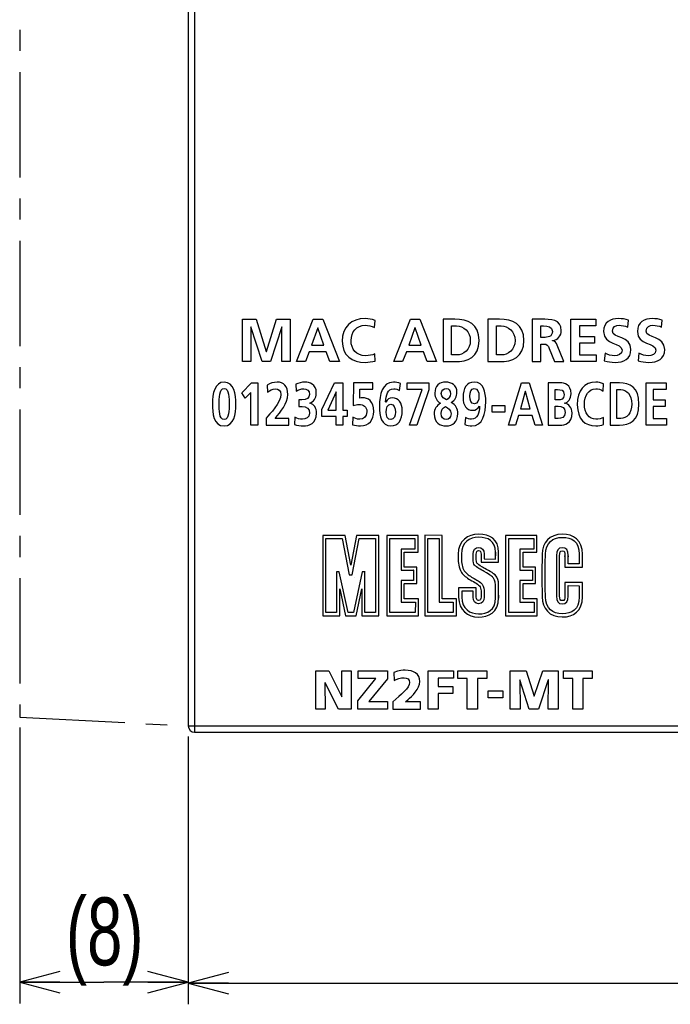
# Model space of a CAD drawing. Extents: x 0 to 241, y 0 to 171.
# Tile 1 of 27: x 0 to 31, y 2 to 48. Entities that reach past the tile are written whole.
import ezdxf

# ---------------------------------------------------------------- set-up
doc = ezdxf.new("R2010")
doc.units = 0
doc.header["$LTSCALE"] = 13.2748
doc.header["$MEASUREMENT"] = 0
doc.linetypes.add('CENTER', pattern=[0.6, 0.375, -0.075, 0.075, -0.075])
doc.layers.get('0').update_dxf_attribs({"linetype": 'CONTINUOUS'})
doc.layers.add('DEFAULT_1', color=7, linetype='CENTER')
doc.styles.add('TEXTSTYLE_2', font='txt', dxfattribs={"width": 0.7})
doc.dimstyles.new('DIMSTYLE_1', dxfattribs={"dimtxt": 3.2, "dimasz": 1.9, "dimexe": 1, "dimexo": 0.5, "dimgap": 0.8, "dimtad": 1, "dimdec": 3, "dimtxsty": 'TEXTSTYLE_2', "dimblk": 'OPEN', "dimblk1": 'OPEN', "dimblk2": 'OPEN', "dimcen": 0.09, "dimazin": 3, "dimtp": 0.001969, "dimtm": 0.001969, "dimtfac": 1, "dimtdec": 3, "dimtofl": 0, "dimtmove": 0, "dimatfit": 3, "dimtolj": 1})

# ---------------------------------------------------------------- blocks, each defined once
blk = doc.blocks.new('_OPEN')
at = {"color": 0, "linetype": 'BYBLOCK'}
for p, q in [((0, 0), (-1, 0.263)), ((-1, -0.263), (0, 0)), ((-1, 0), (0, 0))]:
    blk.add_line(p, q, dxfattribs=at)
blk = doc.blocks.new('*D3')
at = {"color": 2, "linetype": 'CONTINUOUS'}
for p, q in [((7.96, 14.157), (7.96, 3.31)), ((59.961, 14.157), (59.961, 3.31)), ((7.96, 3.31), (7.96, 1.51)), ((59.961, 3.31), (59.961, 1.51)), ((7.96, 2.51), (33.96, 2.51)), ((59.961, 2.51), (33.96, 2.51))]:
    blk.add_line(p, q, dxfattribs=at)
at = {"color": 2, "linetype": 'CONTINUOUS', "xscale": 1.9, "yscale": 1.9, "zscale": 1.9, "rotation": 180}
blk.add_blockref('_OPEN', (7.96, 2.51), dxfattribs=at)
at = {"color": 2, "linetype": 'CONTINUOUS', "xscale": 1.9, "yscale": 1.9, "zscale": 1.9}
blk.add_blockref('_OPEN', (59.961, 2.51), dxfattribs=at)
at = {"color": 2, "linetype": 'CONTINUOUS', "insert": (33.96, 6.51), "char_height": 3.2, "width": 4.48, "attachment_point": 2, "style": 'TEXTSTYLE_2'}
blk.add_mtext('52', dxfattribs=at)
blk = doc.blocks.new('*D4')
at = {"color": 2, "linetype": 'CONTINUOUS'}
for p, q in [((0, 14.572), (0, 3.353)), ((7.96, 14.157), (7.96, 3.353)), ((0, 3.353), (0, 1.553)), ((7.96, 3.353), (7.96, 1.553)), ((0, 2.553), (3.98, 2.553)), ((7.96, 2.553), (3.98, 2.553))]:
    blk.add_line(p, q, dxfattribs=at)
at = {"color": 2, "linetype": 'CONTINUOUS', "xscale": 1.9, "yscale": 1.9, "zscale": 1.9, "rotation": 180}
blk.add_blockref('_OPEN', (0, 2.553), dxfattribs=at)
at = {"color": 2, "linetype": 'CONTINUOUS', "xscale": 1.9, "yscale": 1.9, "zscale": 1.9}
blk.add_blockref('_OPEN', (7.96, 2.553), dxfattribs=at)
at = {"color": 2, "linetype": 'CONTINUOUS', "insert": (4.016, 6.553), "char_height": 3.2, "width": 6.72, "attachment_point": 2, "style": 'TEXTSTYLE_2'}
blk.add_mtext('(8)', dxfattribs=at)

msp = doc.modelspace()

# ---------------------------------------------------------------- linework, layer by layer
at = {"color": 7, "linetype": 'CONTINUOUS'}
for p, q in [((7.9601, 133.5588), (7.9601, 14.6572)), ((8.2495, 133.5588), (8.2495, 14.6572)), ((10.5283, 31.8522), (10.5283, 33.8511)), ((10.5283, 33.8511), (11.1698, 33.8511)), ((10.9178, 33.5017), (10.9119, 33.4959)), ((10.9119, 33.4959), (10.9119, 31.8522)), ((11.4561, 31.8522), (10.9178, 33.5017)), ((11.1698, 33.8511), (11.645, 32.3363)), ((11.6509, 32.3363), (12.1262, 33.8511)), ((12.3782, 33.5017), (11.8398, 31.8522)), ((12.1262, 33.8511), (12.7676, 33.8511)), ((12.384, 33.5017), (12.3782, 33.5017)), ((12.384, 31.8522), (12.384, 33.5017)), ((12.7676, 33.8511), (12.7676, 31.8522)), ((13.082, 31.8522), (13.861, 33.8511)), ((13.861, 33.8511), (14.3133, 33.8511)), ((14.3133, 33.8511), (15.0981, 31.8522)), ((17.6723, 31.8522), (18.4513, 33.8511)), ((18.4513, 33.8511), (18.9036, 33.8511)), ((18.9036, 33.8511), (19.6884, 31.8522)), ((26.0378, 31.8522), (26.0378, 33.8511)), ((26.0378, 33.8511), (27.2176, 33.8511)), ((26.4387, 33.5362), (26.4387, 33.0435)), ((27.2176, 33.5362), (26.4387, 33.5362)), ((27.2176, 33.8511), (27.2176, 33.5362)), ((14.0756, 33.4501), (13.7864, 32.6253)), ((14.0815, 33.4501), (14.0756, 33.4501)), ((14.3707, 32.6253), (14.0815, 33.4501)), ((18.6659, 33.4501), (18.3767, 32.6253)), ((18.6718, 33.4501), (18.6659, 33.4501)), ((18.961, 32.6253), (18.6718, 33.4501)), ((26.4387, 33.0435), (27.1518, 33.0435)), ((27.1518, 33.0435), (27.1518, 32.7283)), ((13.7864, 32.6253), (14.3707, 32.6253)), ((18.3767, 32.6253), (18.961, 32.6253)), ((26.4387, 32.7283), (26.4387, 32.1671)), ((27.1518, 32.7283), (26.4387, 32.7283)), ((11.645, 32.3363), (11.6509, 32.3363)), ((13.6718, 32.3104), (13.4972, 31.8522)), ((14.4823, 32.3104), (13.6718, 32.3104)), ((14.6542, 31.8522), (14.4823, 32.3104)), ((18.2621, 32.3104), (18.0875, 31.8522)), ((19.0726, 32.3104), (18.2621, 32.3104)), ((19.2445, 31.8522), (19.0726, 32.3104)), ((26.4387, 32.1671), (27.2233, 32.1671)), ((27.2233, 32.1671), (27.2233, 31.8522)), ((10.9119, 31.8522), (10.5283, 31.8522)), ((11.8398, 31.8522), (11.4561, 31.8522)), ((12.7676, 31.8522), (12.384, 31.8522)), ((13.4972, 31.8522), (13.082, 31.8522)), ((15.0981, 31.8522), (14.6542, 31.8522)), ((18.0875, 31.8522), (17.6723, 31.8522)), ((19.6884, 31.8522), (19.2445, 31.8522)), ((27.2233, 31.8522), (26.0378, 31.8522)), ((10.4883, 30.3815), (10.956, 30.8511)), ((10.956, 30.8511), (11.2404, 30.8511)), ((11.2404, 30.8511), (11.2404, 28.8522)), ((14.2647, 29.5912), (14.8633, 30.8511)), ((14.8633, 30.8511), (15.2623, 30.8511)), ((15.2623, 30.8511), (15.2623, 29.5653)), ((18.298, 30.5362), (18.298, 30.8511)), ((18.298, 30.8511), (19.3298, 30.8511)), ((19.3298, 30.8511), (19.3298, 30.519)), ((23.0831, 28.8522), (23.7068, 30.8511)), ((23.7068, 30.8511), (24.0691, 30.8511)), ((24.0691, 30.8511), (24.6975, 28.8522)), ((29.5942, 28.8522), (29.5942, 30.8511)), ((29.5942, 30.8511), (30.5391, 30.8511)), ((30.5391, 30.8511), (30.5391, 30.5362)), ((10.6489, 30.121), (10.4883, 30.3815)), ((10.9193, 30.3959), (10.6489, 30.121)), ((10.9193, 28.8522), (10.9193, 30.3959)), ((14.9503, 30.4332), (14.5536, 29.5653)), ((14.955, 30.4332), (14.9503, 30.4332)), ((14.955, 29.5653), (14.955, 30.4332)), ((19.0065, 30.5362), (18.298, 30.5362)), ((18.4125, 28.8522), (19.0065, 30.5362)), ((19.3298, 30.519), (18.7612, 28.8522)), ((23.8787, 30.4504), (23.6472, 29.6256)), ((23.8834, 30.4504), (23.8787, 30.4504)), ((24.1149, 29.6256), (23.8834, 30.4504)), ((29.9154, 30.5362), (29.9154, 30.0435)), ((30.5391, 30.5362), (29.9154, 30.5362)), ((22.3181, 29.4651), (22.3181, 29.78)), ((22.3181, 29.78), (22.9212, 29.78)), ((22.9212, 29.78), (22.9212, 29.4651)), ((29.9154, 30.0435), (30.4864, 30.0435)), ((30.4864, 30.0435), (30.4864, 29.7286)), ((14.2647, 29.2677), (14.2647, 29.5912)), ((14.5536, 29.5653), (14.955, 29.5653)), ((15.2623, 29.5653), (15.4664, 29.5653)), ((15.4664, 29.5653), (15.4664, 29.2677)), ((22.9212, 29.4651), (22.3181, 29.4651)), ((23.5554, 29.3104), (23.4155, 28.8522)), ((24.2045, 29.3104), (23.5554, 29.3104)), ((23.6472, 29.6256), (24.1149, 29.6256)), ((24.3419, 28.8522), (24.2045, 29.3104)), ((29.9154, 29.7286), (29.9154, 29.1674)), ((30.4864, 29.7286), (29.9154, 29.7286)), ((11.2404, 28.8522), (10.9193, 28.8522)), ((14.955, 29.2677), (14.2647, 29.2677)), ((14.955, 28.8522), (14.955, 29.2677)), ((15.2623, 28.8522), (14.955, 28.8522)), ((15.2623, 29.2677), (15.2623, 28.8522)), ((15.4664, 29.2677), (15.2623, 29.2677)), ((18.7612, 28.8522), (18.4125, 28.8522)), ((23.4155, 28.8522), (23.0831, 28.8522)), ((24.6975, 28.8522), (24.3419, 28.8522)), ((30.5437, 28.8522), (29.5942, 28.8522)), ((29.9154, 29.1674), (30.5437, 29.1674)), ((30.5437, 29.1674), (30.5437, 28.8522)), ((14.3154, 23.6514), (14.3154, 19.8529)), ((15.3645, 23.6514), (14.3154, 23.6514)), ((14.4601, 20.0024), (14.4601, 23.5023)), ((14.4601, 23.5023), (15.236, 23.5023)), ((15.236, 23.5023), (15.5677, 21.7938)), ((15.3669, 23.6501), (15.3645, 23.6514)), ((15.639, 22.2414), (15.3669, 23.6501)), ((15.9133, 23.6521), (15.639, 22.2414)), ((15.7018, 21.7945), (16.0339, 23.5023)), ((16.9648, 23.6521), (15.9133, 23.6521)), ((16.0339, 23.5023), (16.0339, 23.5013)), ((16.0339, 23.5013), (16.8097, 23.5013)), ((16.8097, 23.5013), (16.8094, 20.0024)), ((16.9648, 19.8525), (16.9648, 23.6521)), ((17.3361, 23.6521), (17.3361, 19.8529)), ((18.8172, 23.6514), (17.3361, 23.6521)), ((17.486, 23.5013), (18.6673, 23.5023)), ((17.4867, 20.0024), (17.486, 23.5013)), ((18.6673, 23.5023), (18.6673, 23.002)), ((18.8172, 22.8522), (18.8172, 23.6514)), ((19.1311, 23.6525), (19.1311, 19.8549)), ((19.9606, 23.6514), (19.1311, 23.6525)), ((19.2809, 23.5013), (19.8115, 23.5023)), ((19.2809, 20.0024), (19.2809, 23.5013)), ((19.7336, 23.5013), (19.7367, 23.5013)), ((19.8115, 23.5023), (19.8115, 20.5005)), ((19.9065, 23.6514), (19.91, 23.6514)), ((19.9613, 20.6525), (19.9606, 23.6514)), ((22.9469, 23.6521), (22.9469, 19.8529)), ((24.428, 23.6514), (22.9469, 23.6521)), ((23.0968, 23.5013), (24.2781, 23.5023)), ((23.0971, 20.0024), (23.0968, 23.5013)), ((24.2781, 23.5023), (24.2781, 23.002)), ((24.428, 22.8522), (24.428, 23.6514)), ((18.0173, 23.002), (18.0173, 22.0019)), ((18.6673, 23.002), (18.0173, 23.002)), ((18.1671, 22.1514), (18.1671, 22.8522)), ((18.1671, 22.8522), (18.8172, 22.8522)), ((23.6277, 23.002), (23.6277, 22.0019)), ((24.2781, 23.002), (23.6277, 23.002)), ((23.7775, 22.1514), (23.7775, 22.8522)), ((23.7775, 22.8522), (24.428, 22.8522)), ((14.9607, 21.9265), (14.9607, 20.0027)), ((15.0947, 21.9265), (14.9607, 21.9265)), ((15.5095, 20.0027), (15.0947, 21.9265)), ((16.1782, 21.9265), (15.7627, 20.0027)), ((16.3102, 21.9265), (16.1782, 21.9265)), ((16.3095, 20.0027), (16.3095, 21.9265)), ((18.0173, 22.0019), (18.6101, 22.0019)), ((18.7576, 22.1518), (18.1671, 22.1514)), ((18.6101, 22.0019), (18.6077, 22.0016)), ((18.6077, 22.0016), (18.6077, 21.521)), ((18.7576, 21.3708), (18.7576, 22.1518)), ((23.6277, 22.0019), (24.2206, 22.0019)), ((24.3684, 22.1518), (23.7775, 22.1514)), ((24.2206, 22.0019), (24.2185, 22.0016)), ((24.2185, 22.0016), (24.2185, 21.521)), ((24.3684, 21.3708), (24.3684, 22.1518)), ((15.5677, 21.7938), (15.7018, 21.7945)), ((15.7944, 21.6732), (15.7951, 21.6729)), ((18.0173, 21.521), (18.0173, 20.5026)), ((18.6077, 21.521), (18.0173, 21.521)), ((23.6277, 21.521), (23.6277, 20.5026)), ((24.2185, 21.521), (23.6277, 21.521)), ((15.115, 21.1241), (15.3865, 19.8529)), ((15.1154, 19.8529), (15.115, 21.1241)), ((15.8912, 19.8525), (16.1627, 21.1241)), ((16.1627, 21.1241), (16.1631, 19.8525)), ((18.1671, 21.369), (18.1692, 21.3711)), ((18.1671, 20.6525), (18.1671, 21.369)), ((18.1692, 21.3711), (18.7576, 21.3708)), ((23.7775, 21.369), (23.7799, 21.3711)), ((23.7775, 20.6525), (23.7775, 21.369)), ((23.7799, 21.3711), (24.3684, 21.3708)), ((18.0173, 20.5026), (18.6873, 20.5026)), ((18.8372, 20.6525), (18.1671, 20.6525)), ((18.6873, 20.5026), (18.6863, 20.0024)), ((18.8361, 19.8525), (18.8372, 20.6525)), ((19.8115, 20.5005), (19.8128, 20.5026)), ((19.8128, 20.5026), (20.4809, 20.5026)), ((20.6304, 20.6525), (19.9613, 20.6525)), ((20.4809, 20.5026), (20.4809, 20.0027)), ((20.6307, 19.8525), (20.6304, 20.6525)), ((23.6277, 20.5026), (24.2977, 20.5026)), ((24.4476, 20.6525), (23.7775, 20.6525)), ((24.2977, 20.5026), (24.2984, 20.0024)), ((24.4483, 19.8525), (24.4476, 20.6525)), ((14.9607, 20.0027), (14.4601, 20.0024)), ((15.7627, 20.0027), (15.5095, 20.0027)), ((15.9047, 20.0027), (15.903, 20.0027)), ((16.8094, 20.0024), (16.3095, 20.0027)), ((18.6863, 20.0024), (17.4867, 20.0024)), ((20.4809, 20.0027), (19.2809, 20.0024)), ((24.2984, 20.0024), (23.0971, 20.0024)), ((14.3154, 19.8529), (15.1154, 19.8529)), ((15.3865, 19.8529), (15.8912, 19.8525)), ((16.1631, 19.8525), (16.1644, 19.8529)), ((16.1644, 19.8529), (16.9648, 19.8525)), ((17.3361, 19.8529), (18.8361, 19.8525)), ((19.1311, 19.8549), (19.1324, 19.8529)), ((19.1324, 19.8529), (20.6307, 19.8525)), ((20.5808, 19.8529), (20.5804, 19.8529)), ((22.9469, 19.8529), (24.4483, 19.8525)), ((13.9939, 15.4526), (13.9939, 17.2524)), ((13.9939, 17.2524), (14.6049, 17.2524)), ((14.6049, 17.2524), (15.2135, 16.03)), ((15.2187, 16.03), (15.2109, 17.2524)), ((15.2109, 17.2524), (15.6493, 17.2524)), ((15.6493, 17.2524), (15.6493, 15.4526)), ((15.9882, 16.8965), (15.9882, 17.2524)), ((15.9882, 17.2524), (17.3676, 17.2524)), ((17.3676, 17.2524), (17.3676, 16.8707)), ((19.29, 15.4526), (19.29, 17.2524)), ((19.29, 17.2524), (20.4942, 17.2524)), ((20.4942, 17.2524), (20.4942, 16.912)), ((20.6935, 16.8965), (20.6935, 17.2524)), ((20.6935, 17.2524), (22.0601, 17.2524)), ((22.0601, 17.2524), (22.0601, 16.8965)), ((23.1623, 15.4526), (23.1623, 17.2524)), ((23.1623, 17.2524), (23.9179, 17.2524)), ((23.9179, 17.2524), (24.2994, 16.0559)), ((24.3046, 16.0559), (24.7042, 17.2524)), ((24.7042, 17.2524), (25.4315, 17.2524)), ((25.4315, 17.2524), (25.4315, 15.4526)), ((25.6775, 16.8965), (25.6775, 17.2524)), ((25.6775, 17.2524), (27.044, 17.2524)), ((27.044, 17.2524), (27.044, 16.8965)), ((15.9649, 15.834), (16.821, 16.8965)), ((16.821, 16.8965), (15.9882, 16.8965)), ((17.3676, 16.8707), (16.4858, 15.8085)), ((19.7696, 16.912), (19.7696, 16.5175)), ((20.4942, 16.912), (19.7696, 16.912)), ((21.1369, 16.8965), (20.6935, 16.8965)), ((21.1369, 15.4526), (21.1369, 16.8965)), ((21.6165, 16.8965), (21.6165, 15.4526)), ((22.0601, 16.8965), (21.6165, 16.8965)), ((23.6214, 16.8345), (23.6316, 15.4526)), ((23.6264, 16.8345), (23.6214, 16.8345)), ((24.0648, 15.4526), (23.6264, 16.8345)), ((24.9647, 16.8345), (24.5058, 15.4526)), ((24.9621, 15.4526), (24.9698, 16.8345)), ((24.9698, 16.8345), (24.9647, 16.8345)), ((26.1209, 16.8965), (25.6775, 16.8965)), ((26.1209, 15.4526), (26.1209, 16.8965)), ((26.6004, 16.8965), (26.6004, 15.4526)), ((27.044, 16.8965), (26.6004, 16.8965)), ((14.4194, 16.6826), (14.4349, 15.4526)), ((14.4246, 16.6826), (14.4194, 16.6826)), ((15.0537, 15.4526), (14.4246, 16.6826)), ((19.7696, 16.5175), (20.4632, 16.5175)), ((20.4632, 16.5175), (20.4632, 16.1771)), ((22.1214, 15.9759), (22.1214, 16.3163)), ((22.1214, 16.3163), (22.8202, 16.3163)), ((22.8202, 16.3163), (22.8202, 15.9759)), ((15.2135, 16.03), (15.2187, 16.03)), ((15.9649, 15.4526), (15.9649, 15.834)), ((16.4858, 15.8085), (17.3728, 15.8085)), ((17.3728, 15.8085), (17.3728, 15.4526)), ((19.7696, 16.1771), (19.7696, 15.4526)), ((20.4632, 16.1771), (19.7696, 16.1771)), ((22.8202, 15.9759), (22.1214, 15.9759)), ((24.2994, 16.0559), (24.3046, 16.0559)), ((14.4349, 15.4526), (13.9939, 15.4526)), ((15.6493, 15.4526), (15.0537, 15.4526)), ((17.3728, 15.4526), (15.9649, 15.4526)), ((19.7696, 15.4526), (19.29, 15.4526)), ((21.6165, 15.4526), (21.1369, 15.4526)), ((23.6316, 15.4526), (23.1623, 15.4526)), ((24.5058, 15.4526), (24.0648, 15.4526)), ((25.4315, 15.4526), (24.9621, 15.4526)), ((26.6004, 15.4526), (26.1209, 15.4526)), ((7.9601, 14.6572), (32.9601, 14.6572)), ((8.2598, 14.3571), (59.6607, 14.3571))]:
    msp.add_line(p, q, dxfattribs=at)
msp.add_arc((8.2601, 14.6571), 0.3, 179.98766, 269.94494, dxfattribs=at)
for points, knots in [([(16.7866, 31.8808), (16.6405, 31.8464), (16.4831, 31.8178), (16.3313, 31.8178), (15.6841, 31.8178), (15.2344, 32.1413), (15.2344, 32.8172), (15.2344, 33.5017), (15.6526, 33.8855), (16.3313, 33.8855), (16.4631, 33.8855), (16.6377, 33.8597), (16.7838, 33.8025), (16.7838, 33.8025), (16.7551, 33.4646), (16.7551, 33.4646), (16.6033, 33.5503), (16.4658, 33.5703), (16.3227, 33.5703), (15.9103, 33.5703), (15.6526, 33.2554), (15.6526, 32.8458), (15.6526, 32.4393), (15.9046, 32.1327), (16.3313, 32.1327), (16.4887, 32.1327), (16.6749, 32.1671), (16.7694, 32.2157), (16.7694, 32.2157), (16.7866, 31.8808), (16.7866, 31.8808)], [0, 0, 0, 0, 1, 1, 1, 2, 2, 2, 3, 3, 3, 4, 4, 4, 5, 5, 5, 6, 6, 6, 7, 7, 7, 8, 8, 8, 9, 9, 9, 10, 10, 10, 10]), ([(20.0011, 33.8511), (20.0011, 33.8511), (20.548, 33.8511), (20.548, 33.8511), (21.1609, 33.8511), (21.7021, 33.6447), (21.7021, 32.8517), (21.7021, 32.0582), (21.1609, 31.8522), (20.548, 31.8522), (20.548, 31.8522), (20.0011, 31.8522), (20.0011, 31.8522), (20.0011, 31.8522), (20.0011, 33.8511), (20.0011, 33.8511)], [0, 0, 0, 0, 1, 1, 1, 2, 2, 2, 3, 3, 3, 4, 4, 4, 5, 5, 5, 5]), ([(20.4019, 32.1671), (20.4019, 32.1671), (20.6253, 32.1671), (20.6253, 32.1671), (20.9604, 32.1671), (21.2841, 32.4162), (21.2841, 32.8517), (21.2841, 33.2868), (20.9604, 33.5362), (20.6253, 33.5362), (20.6253, 33.5362), (20.4019, 33.5362), (20.4019, 33.5362), (20.4019, 33.5362), (20.4019, 32.1671), (20.4019, 32.1671)], [0, 0, 0, 0, 1, 1, 1, 2, 2, 2, 3, 3, 3, 4, 4, 4, 5, 5, 5, 5]), ([(22.1136, 33.8511), (22.1136, 33.8511), (22.6605, 33.8511), (22.6605, 33.8511), (23.2734, 33.8511), (23.8147, 33.6447), (23.8147, 32.8517), (23.8147, 32.0582), (23.2734, 31.8522), (22.6605, 31.8522), (22.6605, 31.8522), (22.1136, 31.8522), (22.1136, 31.8522), (22.1136, 31.8522), (22.1136, 33.8511), (22.1136, 33.8511)], [0, 0, 0, 0, 1, 1, 1, 2, 2, 2, 3, 3, 3, 4, 4, 4, 5, 5, 5, 5]), ([(22.5145, 32.1671), (22.5145, 32.1671), (22.7379, 32.1671), (22.7379, 32.1671), (23.0729, 32.1671), (23.3966, 32.4162), (23.3966, 32.8517), (23.3966, 33.2868), (23.0729, 33.5362), (22.7379, 33.5362), (22.7379, 33.5362), (22.5145, 33.5362), (22.5145, 33.5362), (22.5145, 33.5362), (22.5145, 32.1671), (22.5145, 32.1671)], [0, 0, 0, 0, 1, 1, 1, 2, 2, 2, 3, 3, 3, 4, 4, 4, 5, 5, 5, 5]), ([(24.2078, 33.8511), (24.2078, 33.8511), (24.6401, 33.8511), (24.6401, 33.8511), (25.0697, 33.8511), (25.5824, 33.8652), (25.5824, 33.3099), (25.5824, 33.0749), (25.4249, 32.8802), (25.17, 32.8458), (25.17, 32.8458), (25.17, 32.8403), (25.17, 32.8403), (25.2789, 32.8317), (25.3419, 32.7228), (25.3819, 32.6339), (25.3819, 32.6339), (25.7026, 31.8522), (25.7026, 31.8522), (25.7026, 31.8522), (25.2559, 31.8522), (25.2559, 31.8522), (25.2559, 31.8522), (25.0153, 32.4765), (25.0153, 32.4765), (24.9581, 32.6253), (24.9066, 32.6825), (24.7376, 32.6825), (24.7376, 32.6825), (24.6088, 32.6825), (24.6088, 32.6825), (24.6088, 32.6825), (24.6088, 31.8522), (24.6088, 31.8522), (24.6088, 31.8522), (24.2078, 31.8522), (24.2078, 31.8522), (24.2078, 31.8522), (24.2078, 33.8511), (24.2078, 33.8511)], [0, 0, 0, 0, 1, 1, 1, 2, 2, 2, 3, 3, 3, 4, 4, 4, 5, 5, 5, 6, 6, 6, 7, 7, 7, 8, 8, 8, 9, 9, 9, 10, 10, 10, 11, 11, 11, 12, 12, 12, 13, 13, 13, 13]), ([(24.6088, 32.9977), (24.6088, 32.9977), (24.7404, 32.9977), (24.7404, 32.9977), (24.9381, 32.9977), (25.1643, 33.0263), (25.1643, 33.2754), (25.1643, 33.5159), (24.9409, 33.5362), (24.7404, 33.5362), (24.7404, 33.5362), (24.6088, 33.5362), (24.6088, 33.5362), (24.6088, 33.5362), (24.6088, 32.9977), (24.6088, 32.9977)], [0, 0, 0, 0, 1, 1, 1, 2, 2, 2, 3, 3, 3, 4, 4, 4, 5, 5, 5, 5]), ([(28.7173, 33.4845), (28.5914, 33.539), (28.451, 33.5703), (28.3106, 33.5703), (28.1731, 33.5703), (27.9957, 33.5104), (27.9957, 33.2926), (27.9957, 32.946), (28.872, 33.0921), (28.872, 32.4221), (28.872, 31.9838), (28.5254, 31.8178), (28.1216, 31.8178), (27.9041, 31.8178), (27.8066, 31.8464), (27.609, 31.895), (27.609, 31.895), (27.6462, 32.256), (27.6462, 32.256), (27.7837, 32.1816), (27.9413, 32.1327), (28.0987, 32.1327), (28.2505, 32.1327), (28.4539, 32.2102), (28.4539, 32.3907), (28.4539, 32.7714), (27.5775, 32.6139), (27.5775, 33.2754), (27.5775, 33.7222), (27.924, 33.8855), (28.2763, 33.8855), (28.4481, 33.8855), (28.6084, 33.8625), (28.7545, 33.8139), (28.7545, 33.8139), (28.7173, 33.4845), (28.7173, 33.4845)], [0, 0, 0, 0, 1, 1, 1, 2, 2, 2, 3, 3, 3, 4, 4, 4, 5, 5, 5, 6, 6, 6, 7, 7, 7, 8, 8, 8, 9, 9, 9, 10, 10, 10, 11, 11, 11, 12, 12, 12, 12]), ([(30.3127, 33.4845), (30.1868, 33.539), (30.0464, 33.5703), (29.906, 33.5703), (29.7686, 33.5703), (29.5911, 33.5104), (29.5911, 33.2926), (29.5911, 32.946), (30.4674, 33.0921), (30.4674, 32.4221), (30.4674, 31.9838), (30.1208, 31.8178), (29.7171, 31.8178), (29.4995, 31.8178), (29.402, 31.8464), (29.2044, 31.895), (29.2044, 31.895), (29.2416, 32.256), (29.2416, 32.256), (29.3791, 32.1816), (29.5367, 32.1327), (29.6942, 32.1327), (29.8459, 32.1327), (30.0493, 32.2102), (30.0493, 32.3907), (30.0493, 32.7714), (29.1729, 32.6139), (29.1729, 33.2754), (29.1729, 33.7222), (29.5195, 33.8855), (29.8717, 33.8855), (30.0435, 33.8855), (30.2039, 33.8625), (30.3499, 33.8139), (30.3499, 33.8139), (30.3127, 33.4845), (30.3127, 33.4845)], [0, 0, 0, 0, 1, 1, 1, 2, 2, 2, 3, 3, 3, 4, 4, 4, 5, 5, 5, 6, 6, 6, 7, 7, 7, 8, 8, 8, 9, 9, 9, 10, 10, 10, 11, 11, 11, 12, 12, 12, 12]), ([(9.0993, 29.8461), (9.0993, 30.3471), (9.2207, 30.8855), (9.6543, 30.8855), (10.1219, 30.8855), (10.2138, 30.3098), (10.2138, 29.8461), (10.2138, 29.3821), (10.1175, 28.8177), (9.6543, 28.8177), (9.1611, 28.8177), (9.0993, 29.4279), (9.0993, 29.8461)], [0, 0, 0, 0, 1, 1, 1, 2, 2, 2, 3, 3, 3, 4, 4, 4, 4]), ([(11.649, 28.8522), (11.649, 28.8522), (11.649, 29.1874), (11.649, 29.1874), (11.798, 29.3676), (12.3415, 29.9346), (12.3415, 30.3012), (12.3415, 30.4845), (12.2107, 30.5706), (12.0802, 30.5706), (11.9448, 30.5706), (11.8164, 30.4962), (11.7108, 30.4101), (11.7108, 30.4101), (11.6857, 30.7422), (11.6857, 30.7422), (11.83, 30.8338), (11.9975, 30.8855), (12.1604, 30.8855), (12.4653, 30.8855), (12.6626, 30.6936), (12.6626, 30.3012), (12.6626, 29.8775), (12.3208, 29.4882), (12.0595, 29.1674), (12.0595, 29.1674), (12.713, 29.1674), (12.713, 29.1674), (12.713, 29.1674), (12.713, 28.8522), (12.713, 28.8522), (12.713, 28.8522), (11.649, 28.8522), (11.649, 28.8522)], [0, 0, 0, 0, 1, 1, 1, 2, 2, 2, 3, 3, 3, 4, 4, 4, 5, 5, 5, 6, 6, 6, 7, 7, 7, 8, 8, 8, 9, 9, 9, 10, 10, 10, 11, 11, 11, 11]), ([(13.0033, 29.2246), (13.1134, 29.1702), (13.2326, 29.133), (13.3586, 29.133), (13.4916, 29.133), (13.6958, 29.2132), (13.6958, 29.4165), (13.6958, 29.6511), (13.5468, 29.7286), (13.3426, 29.7286), (13.3426, 29.7286), (13.1867, 29.7286), (13.1867, 29.7286), (13.1867, 29.7286), (13.1867, 30.0435), (13.1867, 30.0435), (13.1867, 30.0435), (13.3335, 30.0435), (13.3335, 30.0435), (13.549, 30.0435), (13.6889, 30.1324), (13.6889, 30.3071), (13.6889, 30.5076), (13.5581, 30.5706), (13.4138, 30.5706), (13.2875, 30.5706), (13.1661, 30.5334), (13.0536, 30.4645), (13.0536, 30.4645), (13.0353, 30.7852), (13.0353, 30.7852), (13.1637, 30.8483), (13.3173, 30.8855), (13.4825, 30.8855), (13.6798, 30.8855), (14.01, 30.7997), (14.01, 30.3729), (14.01, 30.1007), (13.8746, 29.9719), (13.7118, 29.8947), (13.7118, 29.8947), (13.7118, 29.8888), (13.7118, 29.8888), (13.9159, 29.8547), (14.0168, 29.657), (14.0168, 29.4134), (14.0168, 28.9383), (13.6704, 28.8177), (13.4045, 28.8177), (13.2646, 28.8177), (13.104, 28.8408), (12.9849, 28.8839), (12.9849, 28.8839), (13.0033, 29.2246), (13.0033, 29.2246)], [0, 0, 0, 0, 1, 1, 1, 2, 2, 2, 3, 3, 3, 4, 4, 4, 5, 5, 5, 6, 6, 6, 7, 7, 7, 8, 8, 8, 9, 9, 9, 10, 10, 10, 11, 11, 11, 12, 12, 12, 13, 13, 13, 14, 14, 14, 15, 15, 15, 16, 16, 16, 17, 17, 17, 18, 18, 18, 18]), ([(16.6836, 30.5534), (16.6836, 30.5534), (16.0667, 30.5534), (16.0667, 30.5534), (16.0667, 30.5534), (16.0598, 30.1266), (16.0598, 30.1266), (16.0965, 30.1352), (16.1448, 30.1465), (16.2066, 30.1465), (16.4314, 30.1465), (16.7225, 30.0149), (16.7225, 29.4968), (16.7225, 29.1216), (16.5116, 28.8177), (16.0987, 28.8177), (15.9751, 28.8177), (15.8306, 28.8436), (15.7251, 28.8753), (15.7251, 28.8753), (15.7319, 29.2332), (15.7319, 29.2332), (15.8099, 29.1929), (15.92, 29.133), (16.0598, 29.133), (16.2273, 29.133), (16.4016, 29.2301), (16.4016, 29.4851), (16.4016, 29.7428), (16.2181, 29.8316), (16.0347, 29.8316), (15.936, 29.8316), (15.8419, 29.8144), (15.748, 29.7772), (15.748, 29.7772), (15.7641, 30.8511), (15.7641, 30.8511), (15.7641, 30.8511), (16.6836, 30.8511), (16.6836, 30.8511), (16.6836, 30.8511), (16.6836, 30.5534), (16.6836, 30.5534)], [0, 0, 0, 0, 1, 1, 1, 2, 2, 2, 3, 3, 3, 4, 4, 4, 5, 5, 5, 6, 6, 6, 7, 7, 7, 8, 8, 8, 9, 9, 9, 10, 10, 10, 11, 11, 11, 12, 12, 12, 13, 13, 13, 14, 14, 14, 14]), ([(17.9446, 30.4904), (17.8597, 30.5362), (17.7726, 30.5706), (17.6649, 30.5706), (17.3874, 30.5706), (17.2933, 30.2499), (17.2842, 29.9519), (17.2842, 29.9519), (17.2887, 29.9464), (17.2887, 29.9464), (17.3645, 30.0838), (17.463, 30.1465), (17.5984, 30.1465), (17.9011, 30.1465), (18.0661, 29.9061), (18.0661, 29.5367), (18.0661, 29.1044), (17.8964, 28.8177), (17.5342, 28.8177), (17.0892, 28.8177), (16.9907, 29.279), (16.9907, 29.7486), (16.9907, 30.2898), (17.1306, 30.8855), (17.6487, 30.8855), (17.7657, 30.8855), (17.8758, 30.8628), (17.9858, 30.8139), (17.9858, 30.8139), (17.9446, 30.4904), (17.9446, 30.4904)], [0, 0, 0, 0, 1, 1, 1, 2, 2, 2, 3, 3, 3, 4, 4, 4, 5, 5, 5, 6, 6, 6, 7, 7, 7, 8, 8, 8, 9, 9, 9, 10, 10, 10, 10]), ([(19.8732, 29.8947), (19.7127, 29.9836), (19.6073, 30.1496), (19.6073, 30.3588), (19.6073, 30.7167), (19.825, 30.8855), (20.1163, 30.8855), (20.3985, 30.8855), (20.6529, 30.7395), (20.6529, 30.4046), (20.6529, 30.224), (20.5635, 30.0149), (20.3869, 29.926), (20.3869, 29.926), (20.3869, 29.9233), (20.3869, 29.9233), (20.5979, 29.8003), (20.6942, 29.6284), (20.6942, 29.3993), (20.6942, 28.9955), (20.4603, 28.8177), (20.1439, 28.8177), (19.8319, 28.8177), (19.5797, 28.9869), (19.5797, 29.3934), (19.5797, 29.617), (19.6807, 29.7717), (19.8732, 29.8888), (19.8732, 29.8888), (19.8732, 29.8947), (19.8732, 29.8947)], [0, 0, 0, 0, 1, 1, 1, 2, 2, 2, 3, 3, 3, 4, 4, 4, 5, 5, 5, 6, 6, 6, 7, 7, 7, 8, 8, 8, 9, 9, 9, 10, 10, 10, 10]), ([(21.0605, 29.2132), (21.1454, 29.1674), (21.2326, 29.133), (21.3402, 29.133), (21.6177, 29.133), (21.7118, 29.4537), (21.7209, 29.7514), (21.7209, 29.7514), (21.7164, 29.7572), (21.7164, 29.7572), (21.6406, 29.617), (21.5421, 29.5567), (21.4069, 29.5567), (21.104, 29.5567), (20.939, 29.7972), (20.939, 30.1669), (20.939, 30.5992), (21.1087, 30.8855), (21.4709, 30.8855), (21.9159, 30.8855), (22.0144, 30.4246), (22.0144, 29.955), (22.0144, 29.4134), (21.8745, 28.8177), (21.3564, 28.8177), (21.2394, 28.8177), (21.1294, 28.8408), (21.0193, 28.8894), (21.0193, 28.8894), (21.0605, 29.2132), (21.0605, 29.2132)], [0, 0, 0, 0, 1, 1, 1, 2, 2, 2, 3, 3, 3, 4, 4, 4, 5, 5, 5, 6, 6, 6, 7, 7, 7, 8, 8, 8, 9, 9, 9, 10, 10, 10, 10]), ([(24.964, 30.8511), (24.964, 30.8511), (25.5236, 30.8511), (25.5236, 30.8511), (25.73, 30.8511), (26.0395, 30.7766), (26.0395, 30.3384), (26.0395, 30.1007), (25.9111, 29.9346), (25.7207, 29.8919), (25.7207, 29.8919), (25.7207, 29.8861), (25.7207, 29.8861), (25.9386, 29.8602), (26.0876, 29.6769), (26.0876, 29.4306), (26.0876, 28.9266), (25.7253, 28.8522), (25.5236, 28.8522), (25.5236, 28.8522), (24.964, 28.8522), (24.964, 28.8522), (24.964, 28.8522), (24.964, 30.8511), (24.964, 30.8511)], [0, 0, 0, 0, 1, 1, 1, 2, 2, 2, 3, 3, 3, 4, 4, 4, 5, 5, 5, 6, 6, 6, 7, 7, 7, 8, 8, 8, 8]), ([(27.5807, 28.8808), (27.4638, 28.8467), (27.3377, 28.8177), (27.2161, 28.8177), (26.6979, 28.8177), (26.3379, 29.1416), (26.3379, 29.8175), (26.3379, 30.5017), (26.6726, 30.8855), (27.2161, 30.8855), (27.3217, 30.8855), (27.4615, 30.8597), (27.5785, 30.8025), (27.5785, 30.8025), (27.5556, 30.4645), (27.5556, 30.4645), (27.434, 30.5506), (27.3239, 30.5706), (27.2092, 30.5706), (26.8789, 30.5706), (26.6726, 30.2554), (26.6726, 29.8461), (26.6726, 29.4392), (26.8745, 29.133), (27.2161, 29.133), (27.3423, 29.133), (27.4913, 29.1674), (27.5669, 29.216), (27.5669, 29.216), (27.5807, 28.8808), (27.5807, 28.8808)], [0, 0, 0, 0, 1, 1, 1, 2, 2, 2, 3, 3, 3, 4, 4, 4, 5, 5, 5, 6, 6, 6, 7, 7, 7, 8, 8, 8, 9, 9, 9, 10, 10, 10, 10]), ([(27.8868, 30.8511), (27.8868, 30.8511), (28.3249, 30.8511), (28.3249, 30.8511), (28.8157, 30.8511), (29.2491, 30.645), (29.2491, 29.8516), (29.2491, 29.0585), (28.8157, 28.8522), (28.3249, 28.8522), (28.3249, 28.8522), (27.8868, 28.8522), (27.8868, 28.8522), (27.8868, 28.8522), (27.8868, 30.8511), (27.8868, 30.8511)], [0, 0, 0, 0, 1, 1, 1, 2, 2, 2, 3, 3, 3, 4, 4, 4, 5, 5, 5, 5]), ([(9.8927, 29.8461), (9.8927, 30.1038), (9.8927, 30.5879), (9.6543, 30.5879), (9.4203, 30.5879), (9.4203, 30.1038), (9.4203, 29.8461), (9.4203, 29.5939), (9.4179, 29.1157), (9.6543, 29.1157), (9.8949, 29.1157), (9.8927, 29.5939), (9.8927, 29.8461)], [0, 0, 0, 0, 1, 1, 1, 2, 2, 2, 3, 3, 3, 4, 4, 4, 4]), ([(20.1668, 30.0466), (20.2562, 30.0866), (20.3456, 30.2127), (20.3456, 30.3357), (20.3456, 30.4845), (20.2699, 30.5879), (20.1483, 30.5879), (20.0316, 30.5879), (19.9146, 30.5076), (19.9146, 30.3471), (19.9146, 30.1755), (20.0567, 30.098), (20.1668, 30.0466)], [0, 0, 0, 0, 1, 1, 1, 2, 2, 2, 3, 3, 3, 4, 4, 4, 4]), ([(21.6935, 30.2326), (21.6935, 30.4215), (21.6293, 30.5879), (21.4709, 30.5879), (21.3219, 30.5879), (21.2601, 30.4073), (21.2601, 30.2299), (21.2601, 30.0349), (21.3242, 29.8547), (21.4778, 29.8547), (21.6337, 29.8547), (21.6935, 30.0322), (21.6935, 30.2326)], [0, 0, 0, 0, 1, 1, 1, 2, 2, 2, 3, 3, 3, 4, 4, 4, 4]), ([(25.2851, 30.0435), (25.2851, 30.0435), (25.4158, 30.0435), (25.4158, 30.0435), (25.551, 30.0435), (25.7185, 30.0807), (25.7185, 30.2871), (25.7185, 30.519), (25.5557, 30.5362), (25.4089, 30.5362), (25.4089, 30.5362), (25.2851, 30.5362), (25.2851, 30.5362), (25.2851, 30.5362), (25.2851, 30.0435), (25.2851, 30.0435)], [0, 0, 0, 0, 1, 1, 1, 2, 2, 2, 3, 3, 3, 4, 4, 4, 5, 5, 5, 5]), ([(28.2079, 29.1674), (28.2079, 29.1674), (28.3867, 29.1674), (28.3867, 29.1674), (28.6551, 29.1674), (28.9142, 29.4165), (28.9142, 29.8516), (28.9142, 30.2871), (28.6551, 30.5362), (28.3867, 30.5362), (28.3867, 30.5362), (28.2079, 30.5362), (28.2079, 30.5362), (28.2079, 30.5362), (28.2079, 29.1674), (28.2079, 29.1674)], [0, 0, 0, 0, 1, 1, 1, 2, 2, 2, 3, 3, 3, 4, 4, 4, 5, 5, 5, 5]), ([(17.3116, 29.471), (17.3116, 29.2818), (17.3759, 29.1157), (17.5342, 29.1157), (17.6832, 29.1157), (17.7452, 29.2963), (17.7452, 29.4737), (17.7452, 29.6683), (17.6809, 29.8489), (17.5273, 29.8489), (17.3714, 29.8489), (17.3116, 29.6714), (17.3116, 29.471)], [0, 0, 0, 0, 1, 1, 1, 2, 2, 2, 3, 3, 3, 4, 4, 4, 4]), ([(20.1439, 29.1157), (20.2722, 29.1157), (20.3731, 29.216), (20.3731, 29.3821), (20.3731, 29.5798), (20.2379, 29.6742), (20.105, 29.7286), (19.9902, 29.6597), (19.9008, 29.5681), (19.9008, 29.3993), (19.9008, 29.2332), (20.0154, 29.1157), (20.1439, 29.1157)], [0, 0, 0, 0, 1, 1, 1, 2, 2, 2, 3, 3, 3, 4, 4, 4, 4]), ([(25.2851, 29.1674), (25.2851, 29.1674), (25.4365, 29.1674), (25.4365, 29.1674), (25.5855, 29.1674), (25.7667, 29.2132), (25.7667, 29.4451), (25.7667, 29.7056), (25.597, 29.7459), (25.4365, 29.7459), (25.4365, 29.7459), (25.2851, 29.7459), (25.2851, 29.7459), (25.2851, 29.7459), (25.2851, 29.1674), (25.2851, 29.1674)], [0, 0, 0, 0, 1, 1, 1, 2, 2, 2, 3, 3, 3, 4, 4, 4, 5, 5, 5, 5]), ([(21.7914, 22.385), (21.7914, 22.385), (21.7914, 22.7595), (21.7914, 22.7595), (21.7914, 22.8653), (21.7563, 22.9314), (21.676, 22.93), (21.5974, 22.9283), (21.5657, 22.8653), (21.5657, 22.7619), (21.5657, 22.7619), (21.5657, 22.4997), (21.5657, 22.4997), (21.5657, 22.3716), (21.5823, 22.3785), (21.6143, 22.3278), (21.6253, 22.3099), (21.7091, 22.2417), (21.8544, 22.1556), (21.9778, 22.0853), (22.2927, 21.9351), (22.4518, 21.7811), (22.5927, 21.6443), (22.6193, 21.49), (22.6193, 21.3315), (22.6193, 21.3315), (22.6193, 20.69), (22.6193, 20.69), (22.6193, 20.6883), (22.6193, 21.0163), (22.6193, 20.6945), (22.6193, 20.0068), (22.1387, 19.7919), (21.676, 19.7919), (21.1606, 19.7919), (20.7327, 20.1257), (20.7327, 20.7275), (20.7327, 20.7275), (20.7327, 21.1727), (20.7327, 21.1727), (20.7327, 21.1727), (21.5654, 21.1727), (21.5654, 21.1727), (21.5654, 21.1727), (21.5657, 20.7296), (21.5657, 20.7296), (21.5657, 20.6373), (21.5923, 20.5756), (21.676, 20.5756), (21.7573, 20.5756), (21.7904, 20.6373), (21.7904, 20.7275), (21.7904, 20.7275), (21.7904, 20.9832), (21.7904, 20.9832), (21.7904, 21.0473), (21.7873, 21.131), (21.7487, 21.2168), (21.6911, 21.3446), (21.4727, 21.4321), (21.2815, 21.5475), (21.1137, 21.6443), (20.9453, 21.7845), (20.8736, 21.8979), (20.7258, 22.1314), (20.7127, 22.3805), (20.7127, 22.5525), (20.7127, 22.5525), (20.7127, 22.7616), (20.7127, 22.7616), (20.7127, 23.3989), (21.1613, 23.7059), (21.677, 23.7059), (22.2113, 23.7059), (22.6189, 23.4716), (22.6189, 22.8543), (22.6189, 22.8543), (22.6189, 22.385), (22.6189, 22.385), (22.6189, 22.385), (21.7904, 22.3857), (21.7904, 22.3857), (21.7904, 22.3857), (21.7914, 22.385), (21.7914, 22.385)], [0, 0, 0, 0, 1, 1, 1, 2, 2, 2, 3, 3, 3, 4, 4, 4, 5, 5, 5, 6, 6, 6, 7, 7, 7, 8, 8, 8, 9, 9, 9, 10, 10, 10, 11, 11, 11, 12, 12, 12, 13, 13, 13, 14, 14, 14, 15, 15, 15, 16, 16, 16, 17, 17, 17, 18, 18, 18, 19, 19, 19, 20, 20, 20, 21, 21, 21, 22, 22, 22, 23, 23, 23, 24, 24, 24, 25, 25, 25, 26, 26, 26, 27, 27, 27, 28, 28, 28, 28]), ([(21.4155, 21.0207), (21.4155, 21.0207), (21.4155, 20.7275), (21.4155, 20.7275), (21.4155, 20.5512), (21.5082, 20.4254), (21.676, 20.4254), (21.8544, 20.4254), (21.9402, 20.5536), (21.9402, 20.7255), (21.9402, 20.7255), (21.9402, 20.9832), (21.9402, 20.9832), (21.9402, 21.0869), (21.935, 21.2299), (21.8434, 21.3425), (21.7377, 21.4724), (21.5964, 21.5341), (21.4025, 21.6467), (21.246, 21.7415), (21.0989, 21.8338), (20.9994, 21.9771), (20.8936, 22.1294), (20.8626, 22.365), (20.8646, 22.548), (20.8646, 22.548), (20.8626, 22.7619), (20.8626, 22.7619), (20.8626, 23.3262), (21.257, 23.5632), (21.676, 23.5608), (22.1256, 23.5585), (22.4694, 23.401), (22.4694, 22.8501), (22.4694, 22.4567), (22.4687, 22.8543), (22.4687, 22.8543), (22.4687, 22.8543), (22.4691, 22.5349), (22.4691, 22.5349), (22.4691, 22.5349), (21.9402, 22.5356), (21.9402, 22.5356), (21.9402, 22.5356), (21.9409, 22.7774), (21.9409, 22.7774), (21.9409, 22.9493), (21.8324, 23.0795), (21.676, 23.0792), (21.5199, 23.0789), (21.4159, 22.9493), (21.4159, 22.775), (21.4159, 22.775), (21.4159, 22.4467), (21.4159, 22.4467), (21.4159, 22.3189), (21.4862, 22.2438), (21.5082, 22.2196), (21.5706, 22.1511), (21.7928, 22.0257), (21.9426, 21.942), (22.2358, 21.768), (22.3133, 21.716), (22.3812, 21.6247), (22.4694, 21.5055), (22.4694, 21.3842), (22.4694, 21.1751), (22.4694, 21.1751), (22.4694, 20.699), (22.4694, 20.699), (22.4694, 20.1081), (22.088, 19.9427), (21.676, 19.9427), (21.277, 19.9427), (20.8826, 20.1853), (20.8826, 20.7255), (20.8826, 20.7255), (20.8826, 21.0228), (20.8826, 21.0228), (20.8826, 21.0228), (21.4159, 21.0228), (21.4159, 21.0228), (21.4159, 21.0228), (21.4155, 21.0207), (21.4155, 21.0207)], [0, 0, 0, 0, 1, 1, 1, 2, 2, 2, 3, 3, 3, 4, 4, 4, 5, 5, 5, 6, 6, 6, 7, 7, 7, 8, 8, 8, 9, 9, 9, 10, 10, 10, 11, 11, 11, 12, 12, 12, 13, 13, 13, 14, 14, 14, 15, 15, 15, 16, 16, 16, 17, 17, 17, 18, 18, 18, 19, 19, 19, 20, 20, 20, 21, 21, 21, 22, 22, 22, 23, 23, 23, 24, 24, 24, 25, 25, 25, 26, 26, 26, 27, 27, 27, 28, 28, 28, 28]), ([(26.5805, 22.1514), (26.5805, 22.1514), (25.7526, 22.1514), (25.7526, 22.1514), (25.7526, 22.1514), (25.7526, 22.6892), (25.7526, 22.6892), (25.7526, 22.6892), (25.7519, 22.591), (25.7519, 22.6913), (25.7519, 22.8587), (25.7364, 22.9162), (25.6286, 22.9162), (25.5294, 22.9162), (25.5028, 22.8611), (25.5028, 22.6847), (25.5028, 22.6847), (25.5028, 20.8023), (25.5028, 20.8023), (25.5028, 20.6263), (25.5294, 20.5688), (25.6286, 20.5688), (25.7364, 20.5688), (25.7526, 20.6263), (25.7526, 20.7937), (25.7526, 20.7937), (25.7526, 21.4262), (25.7526, 21.4262), (25.7526, 21.4262), (26.5801, 21.4262), (26.5801, 21.4262), (26.5801, 21.4262), (26.5805, 20.7451), (26.5805, 20.7451), (26.5784, 20.0795), (26.1619, 19.797), (25.6286, 19.797), (25.0223, 19.797), (24.6808, 20.2028), (24.6808, 20.7431), (24.6739, 21.1348), (24.6633, 21.3573), (24.6633, 21.7501), (24.6629, 22.1439), (24.6739, 22.3661), (24.6808, 22.7595), (24.6808, 23.2997), (25.0223, 23.708), (25.6286, 23.708), (26.1619, 23.708), (26.5777, 23.4251), (26.5801, 22.7595), (26.5801, 22.7595), (26.5801, 22.149), (26.5801, 22.149), (26.5801, 22.149), (26.5805, 22.1514), (26.5805, 22.1514)], [0, 0, 0, 0, 1, 1, 1, 2, 2, 2, 3, 3, 3, 4, 4, 4, 5, 5, 5, 6, 6, 6, 7, 7, 7, 8, 8, 8, 9, 9, 9, 10, 10, 10, 11, 11, 11, 12, 12, 12, 13, 13, 13, 14, 14, 14, 15, 15, 15, 16, 16, 16, 17, 17, 17, 18, 18, 18, 19, 19, 19, 19]), ([(25.9018, 22.302), (25.9018, 22.302), (26.4306, 22.302), (26.4306, 22.302), (26.4306, 22.302), (26.4306, 22.7619), (26.4306, 22.7619), (26.4306, 23.3769), (26.0685, 23.5553), (25.6286, 23.5553), (25.1745, 23.5553), (24.8438, 23.3107), (24.8328, 22.7595), (24.8252, 22.3667), (24.8131, 22.1452), (24.8131, 21.7525), (24.8131, 21.3594), (24.8259, 21.1372), (24.8328, 20.7451), (24.8438, 20.1942), (25.1745, 19.9497), (25.6286, 19.9497), (26.0685, 19.9497), (26.4306, 20.1281), (26.4306, 20.7431), (26.4306, 20.7431), (26.4306, 21.2757), (26.4306, 21.2757), (26.4306, 21.2757), (25.9021, 21.2764), (25.9021, 21.2764), (25.9021, 21.2764), (25.9018, 20.7761), (25.9018, 20.7761), (25.9018, 20.5425), (25.8291, 20.4168), (25.6286, 20.4168), (25.4346, 20.4168), (25.353, 20.5467), (25.353, 20.7872), (25.353, 20.7872), (25.353, 22.6978), (25.353, 22.6978), (25.353, 22.9383), (25.4346, 23.0682), (25.6286, 23.0682), (25.8291, 23.0682), (25.9018, 22.9425), (25.9018, 22.7089), (25.9018, 22.5321), (25.9018, 22.6982), (25.9018, 22.6913), (25.9018, 22.6913), (25.9021, 22.3013), (25.9021, 22.3013), (25.9021, 22.3013), (25.9018, 22.302), (25.9018, 22.302)], [0, 0, 0, 0, 1, 1, 1, 2, 2, 2, 3, 3, 3, 4, 4, 4, 5, 5, 5, 6, 6, 6, 7, 7, 7, 8, 8, 8, 9, 9, 9, 10, 10, 10, 11, 11, 11, 12, 12, 12, 13, 13, 13, 14, 14, 14, 15, 15, 15, 16, 16, 16, 17, 17, 17, 18, 18, 18, 19, 19, 19, 19]), ([(17.6275, 15.7954), (17.9936, 16.1127), (18.4165, 16.4583), (18.4165, 16.7005), (18.4165, 16.8603), (18.3055, 16.9275), (18.1612, 16.9275), (18.0065, 16.9275), (17.8003, 16.8682), (17.6894, 16.8038), (17.6894, 16.8038), (17.6713, 17.1776), (17.6713, 17.1776), (17.9292, 17.2703), (18.0993, 17.2834), (18.2051, 17.2834), (18.6074, 17.2834), (18.896, 17.1132), (18.896, 16.7546), (18.896, 16.4038), (18.5171, 16.0507), (18.3469, 15.9039), (18.3469, 15.9039), (18.218, 15.793), (18.218, 15.793), (18.218, 15.793), (18.9296, 15.793), (18.9296, 15.793), (18.9296, 15.793), (18.9296, 15.4526), (18.9296, 15.4526), (18.9296, 15.4526), (17.6275, 15.4526), (17.6275, 15.4526), (17.6275, 15.4526), (17.6275, 15.7954), (17.6275, 15.7954)], [0, 0, 0, 0, 1, 1, 1, 2, 2, 2, 3, 3, 3, 4, 4, 4, 5, 5, 5, 6, 6, 6, 7, 7, 7, 8, 8, 8, 9, 9, 9, 10, 10, 10, 11, 11, 11, 12, 12, 12, 12])]:
    msp.add_open_spline(points, degree=3, knots=knots, dxfattribs=at)
msp.add_open_spline([(8.2495, 14.6572), (8.2495, 14.4915), (8.2543, 14.3571), (8.2598, 14.3571)], degree=3, dxfattribs=at)
at = {"layer": 'DEFAULT_1', "color": 40, "linetype": 'CENTER'}
for p, q in [((0, 133.1416), (0, 15.0717)), ((0, 15.0717), (7.9601, 14.6546))]:
    msp.add_line(p, q, dxfattribs=at)
at = {"layer": 'DEFAULT_1', "color": 7, "linetype": 'CENTER'}
msp.add_line((7.9601, 14.6572), (7.9601, 14.6546), dxfattribs=at)

# ---------------------------------------------------------------- dimensions: what is measured, and where the dimension line sits
at = {"color": 2, "linetype": 'CONTINUOUS'}
for base, p1, p2, text, picture, middle in [((7.9601, 2.5529), (0, 15.0717), (7.9601, 14.657), '(8)', '*D4', (4.0162, 2.5529)), ((59.9608, 2.5105), (7.9601, 14.6572), (59.9608, 14.6572), '52', '*D3', (33.9605, 2.5105))]:
    dim = msp.add_linear_dim(base=base, p1=p1, p2=p2, text=text, dimstyle='DIMSTYLE_1', dxfattribs=at)
    dim.commit()
    dim.dimension.update_dxf_attribs({"geometry": picture, "text_midpoint": middle, "dimtype": 160})

doc.saveas('drawing.dxf')
